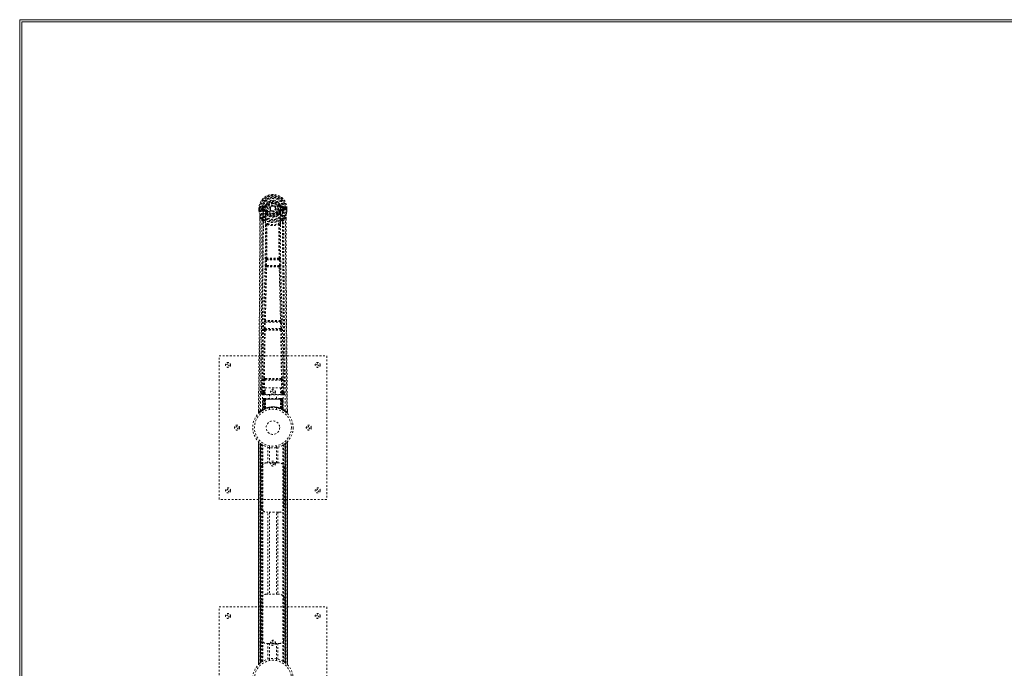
# Model space of a CAD drawing. Header units: inches. Extents: x 5 to 125, y 30 to 90.
# Tile 2 of 6: x 5 to 60, y 53 to 90. Entities that reach past the tile are written whole.
import ezdxf

# ---------------------------------------------------------------- set-up
doc = ezdxf.new("R2010")
doc.units = ezdxf.units.IN
doc.header["$MEASUREMENT"] = 0
doc.linetypes.add('SLD-Dashed', pattern=[0.075, 0.05, -0.025])
doc.linetypes.add('SLD-Solid', pattern=[0])

msp = doc.modelspace()

# ---------------------------------------------------------------- linework, layer by layer
at = {"color": 7, "linetype": 'SLD-Solid', "lineweight": 15}
for p, q in [((5.164, 89.57), (124.664, 89.57)), ((5.164, 30.07), (5.164, 89.57)), ((124.546, 89.452), (5.282, 89.452)), ((5.282, 89.452), (5.282, 30.188)), ((5.282, 89.452), (124.546, 89.452)), ((5.282, 30.188), (5.282, 89.452))]:
    msp.add_line(p, q, dxfattribs=at)
at = {"color": 7, "linetype": 'SLD-Dashed', "lineweight": 0}
for p, q in [((18.502, 79.051), (18.503, 78.934)), ((18.506, 79.051), (18.502, 79.051)), ((18.503, 79.052), (18.504, 78.934)), ((18.559, 79.051), (18.506, 79.051)), ((18.532, 79.05), (18.532, 78.934)), ((18.582, 79.051), (18.559, 79.051)), ((18.588, 79.051), (18.582, 79.051)), ((18.738, 79.051), (18.588, 79.051)), ((18.653, 78.978), (18.653, 79.05)), ((18.688, 79.05), (18.683, 79.05)), ((18.683, 79.05), (18.683, 78.979)), ((18.689, 78.972), (18.688, 79.05)), ((18.825, 79.195), (18.706, 79.171)), ((18.736, 79.135), (18.853, 79.155)), ((18.736, 79.135), (18.736, 79.105)), ((18.853, 79.135), (18.736, 79.135)), ((18.853, 79.105), (18.736, 79.105)), ((18.853, 79.155), (18.853, 79.135)), ((18.853, 79.105), (18.853, 79.135)), ((18.858, 79.222), (18.913, 79.199)), ((18.909, 79.191), (18.913, 79.199)), ((18.913, 79.199), (18.935, 79.19)), ((19.438, 79.053), (19.438, 79.044)), ((19.628, 79.19), (19.651, 79.199)), ((19.651, 79.199), (19.655, 79.191)), ((19.71, 79.155), (19.827, 79.135)), ((19.71, 79.155), (19.71, 79.135)), ((19.827, 79.135), (19.71, 79.135)), ((19.71, 79.105), (19.71, 79.135)), ((19.827, 79.105), (19.71, 79.105)), ((19.857, 79.171), (19.738, 79.195)), ((19.825, 79.051), (19.825, 79.051)), ((19.975, 79.051), (19.825, 79.051)), ((19.827, 79.105), (19.827, 79.135)), ((19.875, 79.05), (19.881, 79.05)), ((19.875, 78.972), (19.875, 79.05)), ((19.88, 78.979), (19.881, 79.05)), ((19.91, 79.05), (19.91, 78.977)), ((19.91, 79.05), (19.91, 79.05)), ((19.981, 79.051), (19.975, 79.051)), ((20.004, 79.051), (19.981, 79.051)), ((20.057, 79.051), (20.004, 79.051)), ((20.031, 78.934), (20.032, 79.05)), ((20.061, 79.051), (20.057, 79.051)), ((20.06, 78.934), (20.06, 79.052)), ((20.061, 79.051), (20.061, 78.934)), ((18.503, 78.934), (18.503, 78.93)), ((18.545, 78.552), (18.545, 78.45)), ((18.546, 78.551), (18.546, 78.449)), ((18.575, 78.55), (18.671, 78.435)), ((18.653, 78.977), (18.683, 78.979)), ((18.653, 78.977), (18.653, 78.978)), ((18.683, 78.978), (18.689, 78.959)), ((18.689, 78.959), (18.689, 78.972)), ((18.695, 78.935), (18.698, 78.931)), ((18.708, 78.92), (18.698, 78.93)), ((18.708, 78.92), (18.824, 78.899)), ((18.723, 78.983), (18.723, 78.953)), ((18.723, 78.983), (18.853, 78.983)), ((18.853, 78.928), (18.723, 78.953)), ((18.723, 78.953), (18.853, 78.953)), ((18.853, 78.983), (18.853, 78.953)), ((18.853, 78.928), (18.853, 78.953)), ((18.908, 78.887), (18.901, 78.898)), ((18.935, 78.898), (18.908, 78.887)), ((18.91, 78.738), (18.91, 78.761)), ((18.929, 78.693), (18.917, 78.711)), ((18.934, 78.766), (18.934, 78.743)), ((19.438, 79.044), (19.437, 79.029)), ((19.656, 78.887), (19.628, 78.898)), ((19.63, 78.743), (19.63, 78.766)), ((19.646, 78.711), (19.635, 78.693)), ((19.653, 78.738), (19.653, 78.761)), ((19.663, 78.899), (19.656, 78.887)), ((19.71, 78.983), (19.71, 78.953)), ((19.71, 78.983), (19.84, 78.983)), ((19.84, 78.953), (19.71, 78.928)), ((19.71, 78.928), (19.71, 78.953)), ((19.71, 78.953), (19.84, 78.953)), ((19.74, 78.899), (19.855, 78.92)), ((19.84, 78.953), (19.84, 78.983)), ((19.865, 78.931), (19.855, 78.92)), ((19.855, 78.92), (19.855, 78.92)), ((19.855, 78.92), (19.855, 78.92)), ((19.865, 78.931), (19.869, 78.935)), ((19.88, 78.978), (19.875, 78.959)), ((19.875, 78.959), (19.875, 78.972)), ((19.88, 78.979), (19.91, 78.977)), ((19.893, 78.435), (19.989, 78.55)), ((19.91, 78.977), (19.91, 78.977)), ((20.017, 78.462), (20.017, 78.551)), ((20.018, 78.552), (20.018, 78.463)), ((20.061, 78.93), (20.061, 78.934)), ((18.73, 78.323), (18.671, 78.435)), ((19.893, 78.435), (19.833, 78.323)), ((18.871, 75.87), (18.883, 76.179)), ((18.894, 75.776), (18.881, 75.781)), ((18.883, 76.179), (18.886, 76.213)), ((18.903, 76.269), (18.902, 76.269)), ((18.916, 75.869), (18.928, 76.177)), ((19.648, 75.869), (18.916, 75.869)), ((18.938, 75.82), (18.926, 75.824)), ((18.926, 75.824), (19.638, 75.824)), ((18.928, 76.177), (19.636, 76.177)), ((18.946, 76.222), (18.947, 76.223)), ((19.618, 76.222), (18.946, 76.222)), ((19.617, 76.223), (19.618, 76.222)), ((19.638, 75.824), (19.625, 75.82)), ((19.636, 76.177), (19.648, 75.869)), ((19.662, 76.269), (19.661, 76.269)), ((19.669, 75.776), (19.682, 75.781)), ((19.68, 76.179), (19.678, 76.213)), ((19.692, 75.87), (19.68, 76.179)), ((18.802, 72.348), (18.813, 72.701)), ((18.826, 72.791), (18.826, 72.791)), ((18.846, 72.347), (18.857, 72.699)), ((18.857, 72.699), (19.706, 72.699)), ((18.871, 72.744), (18.871, 72.744)), ((19.693, 72.744), (18.871, 72.744)), ((19.692, 72.744), (19.693, 72.744)), ((19.706, 72.699), (19.717, 72.347)), ((19.738, 72.791), (19.737, 72.791)), ((19.762, 72.348), (19.751, 72.701)), ((18.809, 72.258), (18.815, 72.256)), ((19.717, 72.347), (18.846, 72.347)), ((18.86, 72.299), (18.854, 72.302)), ((18.854, 72.302), (19.71, 72.302)), ((19.71, 72.302), (19.704, 72.299)), ((19.749, 72.256), (19.754, 72.258)), ((16.282, 70.82), (22.282, 70.82)), ((16.282, 62.82), (16.282, 70.82)), ((22.282, 70.82), (22.282, 62.82)), ((18.673, 69.577), (18.666, 68.763)), ((18.758, 68.817), (18.765, 69.477)), ((18.802, 68.816), (18.809, 69.476)), ((18.856, 69.567), (18.807, 69.567)), ((18.809, 69.476), (19.754, 69.476)), ((18.818, 69.52), (18.866, 69.521)), ((18.866, 69.521), (19.698, 69.521)), ((19.698, 69.521), (19.745, 69.52)), ((19.756, 69.567), (19.708, 69.567)), ((19.754, 69.476), (19.761, 68.816)), ((19.806, 68.817), (19.799, 69.477)), ((19.898, 68.763), (19.891, 69.577)), ((18.665, 68.763), (18.665, 68.762)), ((18.665, 68.762), (18.666, 68.752)), ((18.665, 68.76), (18.668, 68.742)), ((18.71, 68.714), (18.71, 68.654)), ((18.845, 68.714), (18.71, 68.714)), ((18.71, 68.654), (19.853, 68.654)), ((18.802, 68.771), (18.802, 68.816)), ((18.845, 68.816), (18.802, 68.816)), ((18.845, 68.771), (18.802, 68.771)), ((18.845, 69.043), (19.706, 69.043)), ((18.845, 68.677), (18.845, 69.043)), ((19.706, 68.677), (18.845, 68.677)), ((19.087, 68.677), (19.087, 68.445)), ((19.477, 68.445), (19.477, 68.677)), ((19.706, 69.043), (19.706, 68.677)), ((19.706, 68.816), (19.761, 68.816)), ((19.706, 68.771), (19.761, 68.771)), ((19.853, 68.714), (19.706, 68.714)), ((19.806, 68.817), (19.761, 68.816)), ((19.761, 68.771), (19.761, 68.816)), ((19.853, 68.654), (19.853, 68.714)), ((19.895, 68.742), (19.898, 68.76)), ((19.898, 68.762), (19.898, 68.763)), ((19.898, 68.752), (19.898, 68.762)), ((18.735, 68.416), (18.714, 67.81)), ((18.749, 68.416), (18.728, 67.818)), ((18.749, 68.416), (18.735, 68.416)), ((18.769, 68.42), (18.747, 67.826)), ((18.767, 68.416), (18.747, 67.829)), ((18.766, 68.445), (18.762, 68.444)), ((18.767, 68.445), (18.767, 68.445)), ((18.834, 68.416), (18.767, 68.416)), ((18.774, 68.416), (18.774, 67.859)), ((18.775, 68.445), (18.775, 68.443)), ((18.78, 68.445), (18.775, 68.445)), ((18.788, 68.445), (18.779, 68.445)), ((18.779, 68.416), (19.784, 68.416)), ((18.779, 67.861), (18.779, 68.416)), ((18.787, 67.865), (18.788, 68.416)), ((18.792, 68.445), (18.788, 68.445)), ((18.792, 68.416), (18.792, 67.867)), ((19.772, 68.416), (18.792, 68.416)), ((18.864, 68.445), (18.797, 68.445)), ((18.806, 68.416), (18.806, 67.874)), ((18.81, 68.416), (18.806, 68.416)), ((18.81, 68.416), (19.754, 68.416)), ((18.81, 67.876), (18.81, 68.416)), ((18.815, 67.864), (18.834, 68.416)), ((18.835, 68.416), (18.816, 67.865)), ((18.834, 68.416), (18.835, 68.416)), ((18.859, 67.893), (18.864, 68.418)), ((18.865, 68.416), (18.861, 67.894)), ((18.865, 68.416), (18.864, 68.418)), ((19.698, 68.416), (18.865, 68.416)), ((19.698, 68.445), (18.866, 68.445)), ((19.7, 68.418), (19.698, 68.416)), ((19.703, 67.894), (19.698, 68.416)), ((19.766, 68.445), (19.7, 68.445)), ((19.7, 68.418), (19.705, 67.893)), ((19.728, 68.416), (19.73, 68.416)), ((19.747, 67.865), (19.728, 68.416)), ((19.796, 68.416), (19.73, 68.416)), ((19.73, 68.416), (19.749, 67.864)), ((19.757, 68.416), (19.754, 68.416)), ((19.754, 68.416), (19.754, 67.876)), ((19.757, 67.874), (19.757, 68.416)), ((19.775, 68.445), (19.771, 68.445)), ((19.772, 67.867), (19.772, 68.416)), ((19.785, 68.445), (19.775, 68.445)), ((19.776, 68.416), (19.776, 67.865)), ((19.789, 68.445), (19.784, 68.445)), ((19.784, 68.416), (19.784, 67.861)), ((19.79, 67.859), (19.789, 68.416)), ((19.816, 67.826), (19.794, 68.42)), ((19.796, 68.445), (19.796, 68.445)), ((19.796, 68.416), (19.817, 67.829)), ((19.801, 68.444), (19.797, 68.445)), ((19.815, 68.416), (19.836, 67.818)), ((19.828, 68.416), (19.815, 68.416)), ((19.828, 68.416), (19.849, 67.81)), ((18.476, 67.764), (18.475, 67.679)), ((18.475, 67.678), (18.505, 67.678)), ((18.525, 67.656), (18.626, 67.737)), ((18.636, 67.744), (18.696, 67.781)), ((18.7, 67.786), (18.713, 67.794)), ((18.714, 67.81), (18.728, 67.818)), ((18.731, 67.804), (18.798, 67.838)), ((18.747, 67.829), (18.815, 67.864)), ((18.754, 67.835), (18.759, 67.834)), ((18.774, 67.859), (18.779, 67.861)), ((18.787, 67.833), (18.774, 67.859)), ((18.787, 67.833), (18.778, 67.829)), ((18.792, 67.835), (18.779, 67.861)), ((18.8, 67.839), (18.787, 67.865)), ((18.792, 67.835), (18.787, 67.833)), ((18.804, 67.841), (18.792, 67.867)), ((18.818, 67.848), (18.792, 67.835)), ((18.798, 67.838), (18.799, 67.839)), ((18.8, 67.839), (18.804, 67.841)), ((18.818, 67.848), (18.806, 67.874)), ((18.822, 67.849), (18.81, 67.876)), ((18.816, 67.865), (18.815, 67.864)), ((18.859, 67.893), (18.861, 67.894)), ((18.862, 67.866), (18.865, 67.868)), ((19.082, 67.928), (19.082, 67.831)), ((19.482, 67.831), (19.482, 67.928)), ((19.699, 67.868), (19.702, 67.866)), ((19.703, 67.894), (19.705, 67.893)), ((19.754, 67.876), (19.742, 67.849)), ((19.746, 67.848), (19.742, 67.849)), ((19.757, 67.874), (19.746, 67.848)), ((19.749, 67.864), (19.747, 67.865)), ((19.749, 67.864), (19.817, 67.829)), ((19.772, 67.867), (19.759, 67.841)), ((19.759, 67.841), (19.764, 67.839)), ((19.776, 67.865), (19.764, 67.839)), ((19.764, 67.839), (19.766, 67.838)), ((19.766, 67.838), (19.832, 67.804)), ((19.784, 67.861), (19.772, 67.835)), ((19.777, 67.833), (19.772, 67.835)), ((19.79, 67.859), (19.777, 67.833)), ((19.784, 67.861), (19.79, 67.859)), ((19.836, 67.818), (19.849, 67.81)), ((19.85, 67.794), (19.864, 67.786)), ((20.089, 67.679), (20.088, 67.763)), ((18.477, 66.036), (18.477, 53.605)), ((18.477, 53.606), (18.477, 66.034)), ((18.477, 66.034), (18.477, 66.033)), ((18.477, 66.033), (18.477, 53.607)), ((18.489, 53.618), (18.489, 66.022)), ((18.567, 53.689), (18.567, 65.951)), ((18.567, 65.951), (18.567, 53.689)), ((18.571, 65.948), (18.571, 53.692)), ((18.612, 65.916), (18.575, 65.944)), ((18.575, 53.696), (18.575, 65.944)), ((18.575, 65.944), (18.575, 53.696)), ((18.581, 65.94), (18.581, 53.7)), ((18.59, 53.707), (18.59, 65.933)), ((18.591, 53.708), (18.591, 65.932)), ((18.593, 65.93), (18.593, 53.71)), ((18.595, 65.929), (18.595, 53.711)), ((18.626, 65.906), (18.626, 53.734)), ((19.946, 53.728), (19.946, 65.912)), ((19.968, 53.711), (19.968, 65.929)), ((19.97, 53.71), (19.97, 65.93)), ((19.972, 65.932), (19.972, 53.708)), ((19.976, 65.935), (19.976, 53.705)), ((19.988, 65.944), (19.988, 53.696)), ((19.988, 53.696), (19.988, 65.944)), ((19.991, 53.693), (19.991, 65.947)), ((19.997, 65.951), (19.992, 65.948)), ((19.992, 53.692), (19.992, 65.948)), ((19.997, 65.951), (19.997, 53.689)), ((19.997, 53.689), (19.997, 65.951)), ((20.075, 66.022), (20.075, 53.618)), ((20.087, 53.604), (20.087, 66.035)), ((20.087, 66.034), (20.087, 53.606)), ((20.087, 53.607), (20.087, 66.033)), ((18.683, 65.867), (18.679, 65.87)), ((18.683, 53.773), (18.683, 65.867)), ((18.709, 53.788), (18.709, 65.852)), ((18.726, 53.798), (18.726, 65.842)), ((19, 64.855), (19, 65.731)), ((19.082, 65.809), (19.082, 65.712)), ((19.084, 65.712), (19.084, 64.855)), ((19.479, 64.855), (19.479, 65.712)), ((19.482, 65.712), (19.482, 65.809)), ((19.563, 65.731), (19.563, 64.855)), ((19.837, 53.798), (19.837, 65.842)), ((19.855, 53.788), (19.855, 65.852)), ((19.88, 53.773), (19.88, 65.867)), ((18.917, 64.855), (19, 64.855)), ((19.563, 64.855), (19, 64.855)), ((19.563, 64.855), (19.647, 64.855)), ((18.667, 62.355), (18.667, 64.605)), ((19.897, 64.605), (19.897, 62.355)), ((22.282, 62.82), (16.282, 62.82)), ((19, 62.105), (18.917, 62.105)), ((19, 57.535), (19, 62.105)), ((19.563, 62.105), (19, 62.105)), ((19.084, 62.105), (19.084, 57.535)), ((19.479, 57.535), (19.479, 62.105)), ((19.563, 62.105), (19.563, 57.535)), ((19.647, 62.105), (19.563, 62.105)), ((18.667, 55.035), (18.667, 57.285)), ((18.917, 57.535), (19, 57.535)), ((19.563, 57.535), (19, 57.535)), ((19.563, 57.535), (19.647, 57.535)), ((19.897, 57.285), (19.897, 55.035)), ((16.282, 48.82), (16.282, 56.82)), ((16.282, 56.82), (22.282, 56.82)), ((22.282, 56.82), (22.282, 48.82)), ((19, 54.785), (18.917, 54.785)), ((19, 53.909), (19, 54.785)), ((19, 54.785), (19.563, 54.785)), ((19.084, 54.785), (19.084, 53.928)), ((19.479, 53.928), (19.479, 54.785)), ((19.563, 54.785), (19.563, 53.909)), ((19.647, 54.785), (19.563, 54.785)), ((19.082, 53.928), (19.082, 53.831)), ((19.482, 53.831), (19.482, 53.928)), ((18.567, 53.689), (18.571, 53.692)), ((19.88, 53.773), (19.885, 53.77)), ((19.952, 53.723), (19.988, 53.696)), ((19.992, 53.692), (19.997, 53.689)), ((20.087, 53.606), (20.086, 53.607))]:
    msp.add_line(p, q, dxfattribs=at)
at = {"color": 7, "linetype": 'SLD-Dashed', "lineweight": 0, "flags": 128}
for points in [[(18.502, 79.051), (18.502, 79.051), (18.503, 79.051), (18.505, 79.051), (18.509, 79.051), (18.514, 79.05), (18.519, 79.05), (18.525, 79.05), (18.532, 79.05)], [(18.594, 67.772), (18.599, 69.363), (18.618, 70.952), (18.648, 72.538), (18.686, 74.121), (18.716, 75.361), (18.739, 76.597), (18.749, 77.827), (18.739, 79.051)], [(18.736, 79.105), (18.713, 79.11), (18.694, 79.123)], [(18.703, 67.828), (18.709, 69.414), (18.73, 70.999), (18.762, 72.581), (18.803, 74.16), (18.834, 75.397), (18.859, 76.63), (18.868, 77.859), (18.856, 79.081)], [(18.856, 79.081), (18.861, 79.158), (18.884, 79.234), (18.923, 79.304), (18.977, 79.365), (19.043, 79.414), (19.118, 79.451), (19.198, 79.473), (19.282, 79.481), (19.365, 79.473), (19.446, 79.451), (19.521, 79.414), (19.586, 79.365), (19.64, 79.304), (19.679, 79.234), (19.702, 79.158), (19.707, 79.081)], [(18.963, 79.178), (18.957, 79.18), (18.952, 79.182), (18.948, 79.184), (18.943, 79.186), (18.94, 79.187), (18.937, 79.189), (18.936, 79.189), (18.935, 79.19)], [(19.601, 79.178), (19.606, 79.18), (19.611, 79.182), (19.616, 79.184), (19.62, 79.186), (19.623, 79.187), (19.626, 79.189), (19.628, 79.189), (19.628, 79.19)], [(19.861, 67.828), (19.854, 69.414), (19.834, 70.999), (19.801, 72.581), (19.761, 74.16), (19.729, 75.397), (19.705, 76.63), (19.695, 77.859), (19.707, 79.08)], [(19.97, 67.772), (19.964, 69.363), (19.946, 70.952), (19.915, 72.538), (19.877, 74.121), (19.848, 75.361), (19.824, 76.597), (19.815, 77.827), (19.825, 79.051)], [(19.87, 79.123), (19.85, 79.11), (19.827, 79.105)], [(19.881, 79.05), (19.884, 79.05), (19.891, 79.05), (19.9, 79.05), (19.91, 79.05)], [(20.032, 79.05), (20.038, 79.05), (20.044, 79.05), (20.05, 79.05), (20.055, 79.051), (20.058, 79.051), (20.061, 79.051), (20.062, 79.051), (20.061, 79.051)], [(18.532, 78.934), (18.526, 78.934), (18.52, 78.934), (18.514, 78.934), (18.509, 78.934), (18.506, 78.934), (18.503, 78.934), (18.502, 78.934), (18.503, 78.934)], [(18.503, 78.934), (18.515, 78.839), (18.531, 78.764)], [(18.503, 78.93), (18.504, 78.93), (18.506, 78.93), (18.508, 78.931), (18.512, 78.931), (18.517, 78.932), (18.521, 78.933), (18.527, 78.934), (18.532, 78.934)], [(18.503, 78.93), (18.514, 78.842), (18.533, 78.753)], [(18.575, 78.55), (18.576, 77.737), (18.575, 76.888), (18.573, 76.004), (18.569, 75.202), (18.566, 74.684), (18.563, 74.142), (18.559, 73.576), (18.554, 73.013), (18.55, 72.525), (18.544, 71.878), (18.538, 71.189), (18.531, 70.46), (18.525, 69.784), (18.505, 67.678)], [(18.531, 78.764), (18.531, 78.758), (18.533, 78.753)], [(18.713, 78.475), (18.613, 78.599), (18.533, 78.753)], [(18.545, 78.552), (18.545, 78.552), (18.546, 78.551), (18.548, 78.551), (18.552, 78.551), (18.557, 78.551), (18.563, 78.55), (18.569, 78.55), (18.575, 78.55)], [(18.683, 78.978), (18.683, 78.979), (18.683, 78.979)], [(18.689, 78.972), (18.705, 78.98), (18.723, 78.983)], [(18.851, 78.876), (18.838, 78.893), (18.824, 78.899)], [(18.91, 78.761), (18.879, 78.811), (18.851, 78.876)], [(18.908, 78.887), (18.934, 78.826), (18.962, 78.779)], [(18.929, 78.693), (19.004, 78.634), (19.054, 78.607)], [(18.963, 78.91), (18.957, 78.908), (18.952, 78.906), (18.948, 78.904), (18.943, 78.902), (18.94, 78.901), (18.937, 78.899), (18.936, 78.899), (18.935, 78.898)], [(19.509, 78.607), (19.56, 78.634), (19.635, 78.693)], [(19.601, 78.91), (19.606, 78.908), (19.611, 78.906), (19.616, 78.904), (19.62, 78.902), (19.623, 78.901), (19.626, 78.899), (19.628, 78.899), (19.628, 78.898)], [(19.653, 78.761), (19.684, 78.811), (19.712, 78.876)], [(19.712, 78.876), (19.726, 78.893), (19.74, 78.899)], [(19.84, 78.983), (19.858, 78.98), (19.875, 78.972)], [(19.85, 78.475), (19.951, 78.599), (20.031, 78.753)], [(19.88, 78.979), (19.88, 78.979), (19.88, 78.978)], [(19.989, 78.55), (19.988, 77.812), (19.988, 77.032), (19.99, 76.209), (19.994, 75.343), (19.998, 74.547), (20.004, 73.717), (20.005, 73.526), (20.007, 73.334), (20.008, 73.14), (20.009, 73.007), (20.01, 72.877), (20.011, 72.742), (20.013, 72.6), (20.017, 72.147), (20.021, 71.642), (20.026, 71.087), (20.03, 70.735), (20.033, 70.363), (20.037, 69.961), (20.041, 69.585), (20.045, 69.094), (20.05, 68.658), (20.053, 68.277), (20.056, 67.95), (20.058, 67.678)], [(19.989, 78.55), (19.995, 78.55), (20.001, 78.55), (20.007, 78.551), (20.012, 78.551), (20.015, 78.551), (20.018, 78.551), (20.019, 78.552), (20.018, 78.552)], [(20.061, 78.934), (20.061, 78.934), (20.06, 78.934), (20.058, 78.934), (20.054, 78.934), (20.049, 78.934), (20.044, 78.934), (20.038, 78.934), (20.031, 78.934)], [(20.061, 78.93), (20.06, 78.93), (20.058, 78.93), (20.055, 78.931), (20.051, 78.931), (20.047, 78.932), (20.042, 78.933), (20.037, 78.934), (20.031, 78.934)], [(20.031, 78.753), (20.047, 78.832), (20.061, 78.93)], [(20.031, 78.753), (20.032, 78.758), (20.032, 78.764)], [(20.061, 78.934), (20.048, 78.839), (20.032, 78.764)], [(18.545, 78.45), (18.542, 75.833), (18.525, 73.117), (18.501, 70.396), (18.475, 67.678)], [(18.671, 78.435), (18.671, 77.695), (18.67, 76.923), (18.667, 76.12), (18.663, 75.354), (18.658, 74.578), (18.652, 73.802), (18.646, 73.046), (18.639, 72.321), (18.633, 71.646), (18.626, 70.889), (18.619, 70.179), (18.612, 69.482), (18.605, 68.76)], [(18.73, 78.323), (18.721, 75.136), (18.696, 71.948), (18.665, 68.76)], [(18.73, 78.323), (18.814, 78.225), (18.912, 78.138)], [(18.808, 78.387), (18.818, 78.378), (18.823, 78.372)], [(18.903, 76.269), (18.913, 77.201), (18.914, 78.13)], [(18.96, 78.148), (18.955, 78.157), (18.948, 78.163), (18.94, 78.167), (18.932, 78.167), (18.925, 78.164), (18.918, 78.158), (18.914, 78.149), (18.912, 78.138)], [(18.95, 78.137), (18.949, 77.207), (18.938, 76.274)], [(18.96, 78.148), (18.953, 78.144), (18.951, 78.14), (18.95, 78.139), (18.95, 78.137)], [(19.652, 78.138), (19.65, 78.149), (19.645, 78.158), (19.639, 78.164), (19.631, 78.167), (19.623, 78.167), (19.615, 78.163), (19.609, 78.157), (19.604, 78.148)], [(19.614, 78.137), (19.613, 78.139), (19.613, 78.14), (19.61, 78.144), (19.604, 78.148)], [(19.625, 76.274), (19.614, 77.207), (19.614, 78.137)], [(19.661, 76.269), (19.65, 77.201), (19.649, 78.13)], [(19.652, 78.138), (19.749, 78.225), (19.833, 78.323)], [(19.74, 78.372), (19.746, 78.378), (19.755, 78.387)], [(19.898, 68.76), (19.868, 71.948), (19.842, 75.136), (19.833, 78.323)], [(19.958, 68.76), (19.955, 69.136), (19.951, 69.565), (19.946, 70.035), (19.942, 70.46), (19.94, 70.682), (19.938, 70.905), (19.936, 71.127), (19.933, 71.38), (19.931, 71.635), (19.928, 71.882), (19.924, 72.386), (19.919, 72.853), (19.916, 73.285), (19.912, 73.708), (19.908, 74.198), (19.902, 75.039), (19.898, 75.887), (19.894, 76.765), (19.892, 77.619), (19.893, 78.435)], [(20.018, 78.463), (20.021, 75.834), (20.038, 73.116), (20.063, 70.397), (20.089, 67.678)], [(18.826, 72.791), (18.862, 74.286), (18.894, 75.776)], [(18.861, 72.793), (18.897, 74.29), (18.93, 75.781)], [(18.871, 75.87), (18.873, 75.87), (18.876, 75.87), (18.881, 75.87), (18.886, 75.87), (18.893, 75.869), (18.9, 75.869), (18.908, 75.869), (18.916, 75.869)], [(18.883, 76.179), (18.888, 76.179), (18.899, 76.179), (18.913, 76.178), (18.928, 76.177)], [(18.926, 75.824), (18.921, 75.828), (18.917, 75.837), (18.915, 75.852), (18.915, 75.86), (18.916, 75.869)], [(18.928, 76.177), (18.929, 76.186), (18.93, 76.194), (18.934, 76.209), (18.94, 76.218), (18.943, 76.221), (18.945, 76.222), (18.946, 76.222)], [(19.634, 75.781), (19.667, 74.29), (19.703, 72.793)], [(19.636, 76.177), (19.644, 76.178), (19.651, 76.178), (19.658, 76.178), (19.665, 76.179), (19.67, 76.179), (19.675, 76.179), (19.678, 76.179), (19.68, 76.179)], [(19.648, 75.869), (19.648, 75.86), (19.648, 75.852), (19.646, 75.837), (19.643, 75.828), (19.638, 75.824)], [(19.648, 75.869), (19.656, 75.869), (19.663, 75.869), (19.671, 75.869), (19.677, 75.87), (19.683, 75.87), (19.687, 75.87), (19.69, 75.87), (19.692, 75.87)], [(19.737, 72.791), (19.702, 74.286), (19.669, 75.776)], [(18.813, 72.701), (18.814, 72.734), (18.815, 72.736)], [(18.813, 72.701), (18.814, 72.701), (18.817, 72.701), (18.822, 72.7), (18.827, 72.7), (18.834, 72.7), (18.841, 72.7), (18.849, 72.7), (18.857, 72.699)], [(18.831, 72.771), (18.829, 72.773), (18.826, 72.791)], [(19.706, 72.699), (19.714, 72.7), (19.722, 72.7), (19.73, 72.7), (19.736, 72.7), (19.742, 72.7), (19.746, 72.701), (19.749, 72.701), (19.751, 72.701)], [(19.751, 72.701), (19.749, 72.734), (19.749, 72.736)], [(18.774, 69.565), (18.79, 70.911), (18.815, 72.256)], [(18.802, 72.348), (18.803, 72.348), (18.807, 72.348), (18.811, 72.348), (18.817, 72.348), (18.823, 72.347), (18.83, 72.347), (18.838, 72.347), (18.846, 72.347)], [(18.807, 69.567), (18.824, 70.913), (18.849, 72.258)], [(19.715, 72.258), (19.74, 70.913), (19.756, 69.567)], [(19.717, 72.347), (19.725, 72.347), (19.733, 72.347), (19.74, 72.347), (19.747, 72.348), (19.753, 72.348), (19.757, 72.348), (19.76, 72.348), (19.762, 72.348)], [(19.789, 69.565), (19.773, 70.911), (19.749, 72.256)], [(18.765, 69.477), (18.769, 69.477), (18.779, 69.477), (18.794, 69.477), (18.809, 69.476)], [(18.818, 69.52), (18.801, 69.524), (18.791, 69.532)], [(18.856, 69.567), (19.067, 69.567), (19.282, 69.567), (19.496, 69.567), (19.708, 69.567)], [(18.866, 69.521), (19.07, 69.521), (19.276, 69.521), (19.488, 69.521), (19.698, 69.521)], [(19.754, 69.476), (19.77, 69.477), (19.784, 69.477), (19.794, 69.477), (19.799, 69.477)], [(18.758, 68.817), (18.688, 68.788), (18.667, 68.763)], [(18.71, 68.714), (18.733, 68.743), (18.802, 68.771)], [(18.758, 68.817), (18.762, 68.817), (18.772, 68.817), (18.786, 68.817), (18.802, 68.816)], [(19.761, 68.771), (19.83, 68.743), (19.853, 68.714)], [(19.898, 68.76), (19.875, 68.788), (19.806, 68.817)], [(18.735, 68.416), (18.738, 68.416), (18.747, 68.416), (18.759, 68.416), (18.774, 68.416)], [(18.788, 68.416), (18.773, 68.416), (18.761, 68.416), (18.752, 68.416), (18.749, 68.416)], [(18.767, 68.416), (18.767, 68.416), (18.769, 68.416), (18.773, 68.416), (18.778, 68.416), (18.784, 68.416), (18.791, 68.416), (18.798, 68.416), (18.806, 68.416)], [(18.788, 68.443), (18.784, 68.444), (18.782, 68.445), (18.781, 68.445), (18.781, 68.445)], [(18.845, 68.435), (18.839, 68.426), (18.835, 68.416)], [(18.864, 68.418), (18.849, 68.431), (18.845, 68.435)], [(19.7, 68.418), (19.715, 68.431), (19.718, 68.435)], [(19.728, 68.416), (19.725, 68.426), (19.718, 68.435)], [(19.757, 68.416), (19.765, 68.416), (19.773, 68.416), (19.78, 68.416), (19.786, 68.416), (19.791, 68.416), (19.794, 68.416), (19.796, 68.416), (19.796, 68.416)], [(19.768, 68.445), (19.766, 68.445), (19.765, 68.445)], [(19.783, 68.445), (19.783, 68.445), (19.782, 68.445), (19.779, 68.444), (19.775, 68.443)], [(19.815, 68.416), (19.811, 68.416), (19.803, 68.416), (19.79, 68.416), (19.776, 68.416)], [(19.789, 68.416), (19.804, 68.416), (19.817, 68.416), (19.825, 68.416), (19.828, 68.416)], [(19.797, 68.416), (19.795, 68.423), (19.795, 68.425)], [(18.478, 67.679), (18.48, 67.671), (18.483, 67.663), (18.488, 67.657), (18.495, 67.652), (18.502, 67.649), (18.509, 67.649), (18.517, 67.65), (18.523, 67.654)], [(19.816, 67.813), (19.809, 67.816), (19.777, 67.833)], [(19.818, 67.821), (19.817, 67.827), (19.817, 67.829)], [(19.856, 67.793), (19.849, 67.804), (19.845, 67.818)], [(19.849, 67.804), (19.848, 67.81), (19.848, 67.811)], [(20.059, 67.678), (20.051, 67.67), (20.044, 67.662), (20.04, 67.658), (20.038, 67.656)], [(20.04, 67.658), (20.047, 67.655), (20.055, 67.652), (20.064, 67.652), (20.071, 67.653), (20.078, 67.656), (20.084, 67.662), (20.087, 67.668), (20.088, 67.676)], [(20.089, 67.678), (20.088, 67.679), (20.086, 67.679), (20.08, 67.678), (20.07, 67.678), (20.064, 67.678), (20.059, 67.678)], [(19.992, 65.948), (19.986, 65.943), (19.976, 65.935)], [(19.088, 65.712), (19.086, 65.712), (19.084, 65.712)], [(19.479, 65.712), (19.481, 65.713), (19.463, 65.71), (19.425, 65.704), (19.37, 65.698), (19.306, 65.695), (19.282, 65.695)], [(19.479, 65.712), (19.468, 65.711), (19.443, 65.707)], [(19.084, 53.928), (19.095, 53.929), (19.104, 53.931)], [(19.476, 53.928), (19.478, 53.928), (19.479, 53.928)], [(19.976, 53.705), (19.987, 53.696), (19.993, 53.692)]]:
    msp.add_lwpolyline(points, dxfattribs=at)
at = {"color": 7, "linetype": 'SLD-Dashed', "lineweight": 0}
for centre, radius in [((19.282, 79.044), 0.7), ((19.282, 79.044), 0.69), ((19.282, 79.044), 0.623), ((19.282, 79.044), 0.32), ((19.282, 79.044), 0.275), ((19.282, 79.044), 0.187), ((19.282, 79.044), 0.156), ((19.282, 79.044), 0.142), ((19.282, 79.044), 0.14), ((19.282, 79.044), 0.138), ((16.782, 70.32), 0.141), ((16.782, 70.32), 0.0625), ((21.782, 70.32), 0.141), ((21.782, 70.32), 0.0625), ((19.282, 68.82), 0.14), ((19.282, 68.82), 0.0625), ((19.282, 66.82), 1.125), ((19.282, 66.82), 1.03), ((19.282, 66.82), 0.376), ((17.282, 66.82), 0.141), ((17.282, 66.82), 0.0625), ((21.282, 66.82), 0.14), ((21.282, 66.82), 0.0625), ((19.282, 64.82), 0.14), ((19.282, 64.82), 0.0625), ((16.782, 63.32), 0.14), ((16.782, 63.32), 0.0625), ((21.782, 63.32), 0.14), ((21.782, 63.32), 0.0625), ((16.782, 56.32), 0.14), ((16.782, 56.32), 0.0625), ((21.782, 56.32), 0.14), ((21.782, 56.32), 0.0625), ((19.282, 54.82), 0.141), ((19.282, 54.82), 0.0625), ((19.282, 52.82), 1.125), ((19.282, 52.82), 1.03)]:
    msp.add_circle(centre, radius, dxfattribs=at)
for centre, radius, start, end in [((19.282, 79.044), 0.78, 0.5288, 179.4712), ((19.282, 79.044), 0.78, 0, 179.4852), ((19.282, 79.044), 0.75, 0.4564, 179.5436), ((19.282, 79.044), 0.629, 0.5444, 179.4556), ((19.282, 79.044), 0.599, 0.5443, 179.4557), ((19.282, 79.057), 0.543, 359.3658, 180.6342), ((18.677, 79.944), 0.895, 268.5066, 270.4045), ((19.282, 79.044), 0.593, 172.3909, 179.4476), ((18.898, 79.095), 0.206, 158.3447, 172.3441), ((18.735, 79.165), 0.0299, 167.8962, 271.9479), ((18.855, 78.839), 0.242, 89.7367, 118.8228), ((18.854, 79.186), 0.0301, 162.3454, 268.5786), ((18.816, 79.239), 0.0455, 281.3613, 337.4657), ((18.847, 79.227), 0.0715, 274.7957, 329.7422), ((18.853, 79.224), 0.089, 270, 337.226), ((18.853, 79.224), 0.119, 270.0014, 337.225), ((19.282, 79.044), 0.459, 22.774, 157.226), ((19.282, 79.044), 0.4, 22.774, 157.226), ((19.282, 79.044), 0.376, 22.774, 157.226), ((19.282, 79.044), 0.346, 22.7739, 157.2261), ((19.282, 79.044), 0.275, 89.9996, 270.0004), ((19.282, 79.044), 0.275, 270.0006, 89.9994), ((19.71, 79.224), 0.119, 202.7764, 269.9972), ((19.71, 79.224), 0.089, 202.774, 270), ((19.137, 80.498), 1.397, 291.5567, 293.9898), ((19.716, 79.227), 0.0714, 210.3179, 265.243), ((19.747, 79.239), 0.0455, 202.5478, 258.6332), ((19.707, 78.831), 0.249, 61.7043, 89.8629), ((19.71, 79.186), 0.0301, 271.4495, 17.6174), ((19.828, 79.165), 0.0299, 268.0442, 12.1118), ((19.666, 79.095), 0.206, 7.6623, 21.6592), ((19.282, 79.044), 0.593, 0.5524, 7.6091), ((18.532, 78.934), 0.03, 180.2178, 185.2738), ((19.282, 79.044), 0.787, 188.3239, 351.6761), ((17.344, 78.58), 1.202, 358.6564, 8.8138), ((19.282, 79.044), 0.758, 188.3239, 351.6761), ((14.954, 77.911), 3.677, 10.0122, 13.2386), ((19.282, 79.044), 0.632, 186.0643, 353.9357), ((19.282, 79.044), 0.602, 186.2697, 353.7303), ((18.773, 78.967), 0.0844, 185.4105, 202.6065), ((18.723, 78.922), 0.0305, 89.0409, 156.1664), ((19.15, 79.139), 0.497, 204.8136, 243.631), ((19.088, 79.14), 0.439, 210.0683, 246.0871), ((18.854, 78.898), 0.0299, 91.047, 179.0079), ((18.882, 78.871), 0.031, 31.5905, 170.0534), ((18.853, 78.864), 0.119, 22.7761, 89.9983), ((18.853, 78.864), 0.089, 22.774, 90), ((18.851, 78.872), 0.0567, 28.2337, 87.9746), ((18.94, 78.758), 0.0305, 43.933, 174.3674), ((18.932, 78.715), 0.0505, 88.2745, 115.7522), ((18.932, 78.693), 0.0506, 88.2587, 115.6718), ((18.955, 78.735), 0.0444, 175.0072, 212.6947), ((18.969, 78.688), 0.0404, 127.2212, 172.6995), ((18.962, 78.742), 0.0371, 89.2733, 139.8246), ((19.282, 79.055), 0.453, 219.7483, 320.2509), ((18.966, 78.744), 0.0326, 181.6463, 227.8211), ((19.282, 79.044), 0.376, 202.774, 337.226), ((19.282, 79.081), 0.494, 226.9721, 313.0281), ((19.282, 79.038), 0.411, 219.0117, 320.9883), ((19.282, 79.044), 0.346, 202.7736, 337.2264), ((19.282, 79.026), 0.476, 241.4717, 298.5271), ((19.282, 79.044), 0.157, 245.1542, 290.0596), ((19.71, 78.864), 0.119, 90.0031, 157.2225), ((19.216, 79.04), 0.465, 325.8405, 340.7919), ((19.623, 78.758), 0.0305, 5.6351, 136.0668), ((19.602, 78.742), 0.0371, 40.1559, 90.743), ((19.597, 78.744), 0.0326, 312.1522, 358.3614), ((19.595, 78.688), 0.0404, 7.2972, 52.797), ((19.71, 78.864), 0.089, 90, 157.226), ((19.632, 78.715), 0.0504, 64.2307, 91.7472), ((19.631, 78.693), 0.0506, 64.3202, 91.7446), ((19.418, 79.134), 0.491, 296.1282, 335.5124), ((19.609, 78.735), 0.0444, 327.3902, 5.0148), ((19.475, 79.14), 0.439, 293.9336, 329.9029), ((19.682, 78.871), 0.031, 10.1712, 148.1934), ((19.712, 78.872), 0.0565, 91.9577, 151.5681), ((19.71, 78.898), 0.0299, 1.0093, 88.9449), ((19.841, 78.922), 0.0305, 23.8336, 90.9591), ((19.76, 78.975), 0.116, 339.7193, 352.2638), ((23.607, 77.912), 3.674, 166.7614, 169.9902), ((21.22, 78.58), 1.202, 171.188, 181.3419), ((19.133, 77.987), 0.644, 130.7414, 135.9108), ((20.258, 80.051), 2.207, 225.5709, 228.9391), ((18.791, 78.32), 0.0608, 58.0329, 177.6145), ((19.55, 78.881), 0.887, 215.0287, 230.8695), ((18.973, 78.135), 0.0608, 73.4575, 176.331), ((18.9, 78.131), 0.0143, 356.6031, 32.4598), ((18.946, 78.057), 0.0795, 87.4956, 113.9381), ((19.036, 78.13), 0.0786, 126.2551, 166.6807), ((19.282, 79.058), 0.965, 250.5263, 289.4747), ((19.282, 78.985), 0.844, 249.7734, 290.2268), ((19.013, 78.881), 0.888, 309.1315, 324.97), ((19.591, 78.135), 0.0608, 3.6678, 106.5404), ((19.527, 78.129), 0.0787, 13.3375, 53.7268), ((19.617, 78.057), 0.0795, 66.0528, 92.5071), ((19.664, 78.131), 0.0143, 147.5408, 183.4002), ((19.772, 78.32), 0.0608, 2.3805, 121.972), ((18.31, 80.046), 2.2, 311.0556, 314.4344), ((19.431, 77.988), 0.642, 44.0806, 49.2638), ((19.034, 75.843), 0.165, 170.5934, 202.367), ((18.926, 75.779), 0.0451, 90.8651, 177.5114), ((18.979, 76.217), 0.0933, 145.8689, 182.4647), ((18.939, 75.774), 0.0451, 90.8885, 177.4056), ((18.923, 75.689), 0.0918, 86.0197, 108.5483), ((18.947, 76.267), 0.0451, 177.8638, 268.9533), ((18.932, 76.186), 0.0889, 86.1802, 109.619), ((18.948, 76.268), 0.0451, 177.8433, 268.9592), ((18.99, 75.788), 0.0607, 148.2905, 186.2262), ((19.282, 112.807), 37.028, 269.4553, 270.5445), ((19.025, 76.262), 0.0873, 171.8166, 206.8051), ((19.282, 108.711), 32.893, 269.4021, 270.5979), ((19.282, 43.54), 32.736, 89.3991, 90.6007), ((19.282, 42.855), 33.37, 89.4251, 90.5749), ((19.539, 76.262), 0.0872, 333.1821, 8.1961), ((19.616, 76.268), 0.0451, 271.0455, 2.146), ((19.617, 76.267), 0.0451, 271.037, 2.1459), ((19.577, 76.18), 0.0588, 357.8596, 46.6175), ((19.631, 76.187), 0.088, 70.2511, 93.9517), ((19.624, 75.774), 0.0451, 2.6063, 89.0996), ((19.573, 75.788), 0.0613, 353.9403, 31.5296), ((19.64, 75.689), 0.092, 71.4707, 93.986), ((19.637, 75.779), 0.0451, 2.4826, 89.141), ((19.585, 76.217), 0.0933, 357.5335, 34.1341), ((19.53, 75.843), 0.165, 337.6247, 9.4149), ((18.932, 72.74), 0.118, 154.6466, 182.0163), ((18.853, 72.669), 0.125, 86.4435, 102.2391), ((18.871, 72.789), 0.0451, 178.3761, 269.3634), ((18.871, 72.788), 0.0433, 202.7714, 270.2228), ((18.92, 72.705), 0.0626, 141.5534, 185.5153), ((18.929, 72.782), 0.0697, 170.9106, 213.0651), ((19.282, 39.22), 33.576, 89.2814, 90.7186), ((19.282, 39.396), 33.351, 89.2944, 90.7056), ((19.634, 72.782), 0.0697, 326.9298, 9.0839), ((19.692, 72.79), 0.0451, 270.6354, 1.6279), ((19.692, 72.789), 0.0451, 270.6341, 1.6264), ((19.644, 72.705), 0.0626, 354.4859, 38.4564), ((19.711, 72.67), 0.123, 77.6563, 93.6599), ((19.631, 72.74), 0.118, 357.994, 25.359), ((19.021, 72.321), 0.221, 172.8714, 196.3673), ((18.854, 72.257), 0.0451, 90.5627, 178.0558), ((18.86, 72.254), 0.0451, 90.5772, 178.03), ((18.841, 72.122), 0.136, 86.7431, 101.1106), ((18.905, 72.333), 0.0601, 166.9081, 211.3891), ((18.905, 72.265), 0.0567, 143.3767, 187.5254), ((19.282, 108.391), 36.136, 269.3136, 270.6865), ((19.282, 105.323), 33.026, 269.2675, 270.7325), ((19.704, 72.254), 0.0451, 1.9706, 89.4206), ((19.658, 72.265), 0.0571, 352.6283, 36.4696), ((19.659, 72.333), 0.0601, 328.5898, 13.1129), ((19.709, 72.257), 0.0451, 1.9321, 89.4494), ((19.722, 72.123), 0.136, 78.8608, 93.2816), ((19.542, 72.321), 0.221, 343.635, 7.1204), ((19.054, 69.49), 0.289, 164.9837, 182.6474), ((18.8, 69.308), 0.258, 88.4498, 95.7705), ((18.812, 69.563), 0.0384, 177.0763, 235.3765), ((18.882, 69.56), 0.0757, 175.3527, 211.8341), ((18.886, 69.484), 0.0773, 151.6403, 185.4538), ((18.92, 69.557), 0.0652, 170.5378, 213.5535), ((19.643, 69.557), 0.0652, 326.4343, 9.4383), ((19.682, 69.56), 0.0751, 328.0214, 4.7905), ((19.744, 69.566), 0.0456, 271.9245, 359.0023), ((19.677, 69.484), 0.0772, 354.5366, 28.3918), ((19.763, 69.309), 0.258, 84.2219, 91.5573), ((19.51, 69.49), 0.289, 357.3508, 15.0212), ((18.647, 71.622), 2.862, 269.1586, 270.3596), ((18.71, 68.759), 0.105, 179.3594, 270.0875), ((18.71, 68.759), 0.045, 202.0154, 269.9781), ((18.803, 68.817), 0.0451, 179.6194, 269.5731), ((19.761, 68.817), 0.0451, 270.4273, 0.3558), ((19.854, 68.759), 0.105, 269.9165, 0.6366), ((19.853, 68.759), 0.045, 270.0237, 337.9889), ((19.916, 71.637), 2.877, 269.6435, 270.8383), ((18.765, 68.415), 0.03, 90.0103, 178.0003), ((18.767, 68.415), 0.0305, 110.7026, 177.6587), ((18.779, 68.415), 0.03, 113.5137, 178.0081), ((18.779, 68.414), 0.0315, 89.3151, 122.3642), ((18.797, 68.415), 0.03, 90.0674, 178.0599), ((18.802, 68.41), 0.0353, 81.8022, 170.6877), ((18.796, 68.56), 0.118, 255.8949, 259.5759), ((19.187, 68.423), 0.408, 176.9369, 181.0015), ((19.649, 68.419), 0.861, 178.4367, 180.2173), ((19.219, 68.423), 0.427, 177.065, 180.9476), ((19.247, 68.423), 0.441, 177.1529, 180.9155), ((19.252, 68.423), 0.443, 177.1692, 180.9177), ((18.864, 68.415), 0.0299, 90.1876, 178.2009), ((18.866, 68.418), 0.0266, 90.7922, 141.4461), ((19.697, 68.419), 0.0265, 38.362, 89.3866), ((19.7, 68.415), 0.0299, 1.7991, 89.8124), ((19.311, 68.423), 0.443, 359.0823, 2.8308), ((19.312, 68.423), 0.445, 359.0916, 2.8215), ((19.766, 68.415), 0.03, 1.922, 89.9417), ((19.351, 68.423), 0.421, 359.0306, 2.9754), ((19.346, 68.423), 0.43, 359.0712, 2.9348), ((19.368, 68.423), 0.417, 359.0389, 3.0228), ((19.784, 68.414), 0.0315, 57.9364, 90.691), ((19.769, 68.554), 0.112, 280.0634, 284.017), ((18.959, 68.419), 0.831, 359.7797, 1.6266), ((19.785, 68.415), 0.03, 1.9869, 66.5625), ((19.798, 68.415), 0.03, 1.9854, 90.004), ((19.797, 68.414), 0.0305, 2.3759, 69.3642), ((19.278, 66.782), 1.203, 124.6707, 131.8813), ((18.505, 67.678), 0.03, 179.4616, 312.1572), ((19.282, 66.82), 1.158, 47.8713, 132.137), ((18.561, 67.709), 0.0644, 208.7462, 235.6609), ((19.277, 66.826), 1.12, 124.6376, 132.1038), ((19.267, 66.587), 1.363, 114.4489, 119.5866), ((18.624, 67.772), 0.03, 180.2555, 304.0782), ((19.282, 66.819), 1.129, 119.5285, 124.6545), ((18.684, 67.811), 0.03, 301.0758, 358.0125), ((19.282, 66.788), 1.19, 60.8802, 119.1198), ((18.744, 67.84), 0.0429, 197.0146, 245.8219), ((18.698, 67.819), 0.0299, 300.2989, 358.0907), ((19.136, 67.071), 0.838, 118.7919, 120.3464), ((19.271, 67.186), 0.836, 126.4706, 131.7429), ((19.282, 66.82), 1.127, 60.4733, 119.5267), ((19.253, 67.214), 0.801, 125.5149, 130.9429), ((18.731, 67.961), 0.137, 269.4093, 293.5127), ((18.717, 67.83), 0.0299, 299.249, 358.2033), ((19.27, 67.197), 0.82, 124.4066, 129.6063), ((18.763, 67.942), 0.109, 271.2479, 300.481), ((19.282, 66.821), 1.155, 64.2143, 115.7857), ((19.282, 66.821), 1.155, 64.9103, 115.0897), ((18.785, 67.865), 0.0297, 295.5292, 358.5332), ((18.786, 67.866), 0.0297, 295.4566, 358.5104), ((19.174, 67.053), 0.87, 113.561, 115.4823), ((19.282, 66.821), 1.155, 65.8865, 114.1135), ((19.237, 67.27), 0.729, 121.2322, 125.2561), ((18.833, 67.877), 0.031, 340.2113, 31.7087), ((19.282, 66.857), 1.12, 67.9255, 112.0745), ((18.831, 67.877), 0.0345, 344.8376, 31.039), ((19.732, 67.877), 0.0345, 148.961, 195.1624), ((19.731, 67.877), 0.0311, 148.3102, 199.6511), ((19.325, 67.267), 0.733, 54.7561, 58.767), ((19.288, 66.832), 1.114, 60.7513, 65.7371), ((19.777, 67.866), 0.0297, 181.4722, 244.5463), ((19.779, 67.865), 0.0297, 181.478, 244.4742), ((19.294, 67.198), 0.82, 50.39, 55.5927), ((19.304, 67.205), 0.812, 49.0974, 54.4492), ((19.271, 66.797), 1.155, 59.9265, 63.9539), ((19.293, 67.187), 0.835, 48.2507, 53.5314), ((19.364, 66.964), 0.961, 59.6227, 62.5198), ((19.847, 67.83), 0.0299, 181.7967, 240.751), ((19.847, 67.83), 0.03, 196.8527, 241.2658), ((19.865, 67.819), 0.0299, 181.905, 239.6894), ((19.82, 67.84), 0.0429, 294.1732, 342.9814), ((19.283, 66.822), 1.125, 55.3378, 60.4791), ((19.899, 67.847), 0.0707, 211.4468, 238.9047), ((19.879, 67.811), 0.03, 181.9988, 238.913), ((19.271, 66.801), 1.149, 58.9379, 59.8012), ((19.296, 66.585), 1.365, 60.4173, 65.5497), ((19.94, 67.772), 0.03, 235.9312, 359.7314), ((19.285, 66.825), 1.121, 47.9001, 55.3589), ((19.287, 66.785), 1.2, 48.1038, 55.3368), ((20.059, 67.678), 0.03, 227.8497, 0.5275), ((19.381, 66.918), 1.265, 224.3616, 225.1374), ((19.409, 66.981), 1.33, 231.211, 232.307), ((19.282, 66.82), 1.125, 232.2632, 239.3845), ((19.33, 66.759), 1.047, 307.5445, 308.9375), ((19.304, 66.795), 1.092, 307.6162, 315.762), ((19.288, 66.831), 1.138, 237.8797, 240.4112), ((19.281, 66.822), 1.127, 299.5769, 302.1322), ((18.917, 64.605), 0.25, 90, 180), ((19.647, 64.605), 0.25, 0, 90), ((18.917, 62.355), 0.25, 180, 270), ((19.647, 62.355), 0.25, 270, 0), ((18.917, 57.285), 0.25, 90, 180), ((19.647, 57.285), 0.25, 0, 90), ((18.917, 55.035), 0.25, 180, 270), ((19.647, 55.035), 0.25, 270, 0), ((19.283, 52.819), 1.127, 119.5764, 122.1327), ((19.277, 52.812), 1.134, 57.8761, 60.4148), ((19.261, 52.843), 1.094, 127.6215, 135.7543), ((19.275, 52.828), 1.114, 127.9189, 129.4747), ((19.296, 52.802), 1.148, 127.6054, 128.8755), ((19.281, 52.819), 1.126, 52.2668, 59.3807), ((19.333, 52.885), 1.042, 51.0596, 52.4595), ((19.177, 52.717), 1.272, 44.3534, 45.1247)]:
    msp.add_arc(centre, radius, start, end, dxfattribs=at)

doc.saveas('drawing.dxf')
